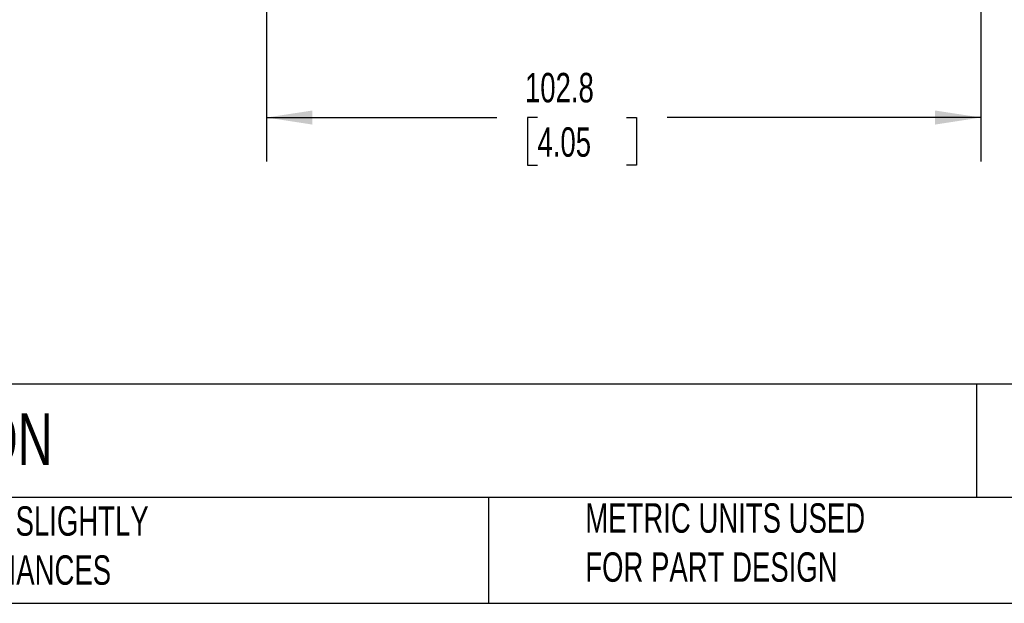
# Model space of a CAD drawing. Header units: millimetres. Extents: x 13 to 546, y 13 to 419.
# Tile 5 of 19: x 174 to 316, y 13 to 97. Entities that reach past the tile are written whole.
import ezdxf

# ---------------------------------------------------------------- set-up
doc = ezdxf.new("R2010")
doc.units = ezdxf.units.MM
doc.header["$LTSCALE"] = 2
doc.linetypes.add('SLD-Solid', pattern=[0])
doc.layers.add('DIMENSIONS', color=140, linetype='SLD-Solid', lineweight=25)
doc.layers.add('TEXT', color=140, linetype='SLD-Solid', lineweight=25)
doc.styles.add('SLDTEXTSTYLE0', font='TXT', dxfattribs={"width": 0.7})
doc.dimstyles.new('SLDDIMSTYLE1', dxfattribs={"dimtxt": 4.316016, "dimasz": 6.604, "dimexe": 0, "dimexo": 0.0625, "dimgap": 1.079004, "dimtad": 0, "dimtih": 1, "dimtoh": 1, "dimrnd": 1e-09, "dimzin": 12, "dimdsep": 46, "dimtxsty": 'SLDTEXTSTYLE0', "dimsah": 1, "dimcen": 0.09, "dimadec": 0, "dimazin": 3, "dimtfac": 1, "dimtofl": 0, "dimtmove": 0, "dimatfit": 3, "dimfxl": 0, "dimfrac": 2, "dimtolj": 1, "dimtzin": 12, "dimarcsym": 0})

# ---------------------------------------------------------------- blocks, each defined once
blk = doc.blocks.new('_D_5')
at = {"layer": 'DIMENSIONS'}
for p, q in [((209.34, 163.93), (209.34, 76.26)), ((312.16, 127.78), (312.16, 76.26)), ((209.34, 82.61), (242.48, 82.61)), ((248.33, 82.61), (246.88, 82.61)), ((246.88, 82.61), (246.88, 75.75)), ((261.15, 82.61), (262.6, 82.61)), ((262.6, 82.61), (262.6, 75.75)), ((312.16, 82.61), (267, 82.61)), ((246.88, 75.75), (248.33, 75.75)), ((262.6, 75.75), (261.15, 75.75))]:
    blk.add_line(p, q, dxfattribs=at)
for points in [[(209.34, 82.61), (215.94, 81.59), (215.94, 83.62)], [(312.16, 82.61), (305.55, 83.62), (305.55, 81.59)]]:
    blk.add_solid(points, dxfattribs=at)
at = {"layer": 'DIMENSIONS', "char_height": 4.233, "attachment_point": 1, "style": 'SLDTEXTSTYLE0'}
for s, insert in [('102.8', (246.53, 89.03)), ('4.05', (248.33, 81.2))]:
    blk.add_mtext(s, dxfattribs=dict(at, insert=insert))

msp = doc.modelspace()

# ---------------------------------------------------------------- linework, layer by layer
at = {"layer": 'TEXT'}
for p, q in [((546.1, 44.252), (12.7, 44.252)), ((311.518, 44.252), (311.518, 27.94)), ((546.1, 27.94), (12.7, 27.94)), ((241.293, 27.94), (241.293, 12.7)), ((12.7, 12.7), (546.1, 12.7))]:
    msp.add_line(p, q, dxfattribs=at)

# ---------------------------------------------------------------- texts
at = {"layer": 'TEXT', "attachment_point": 1, "style": 'SLDTEXTSTYLE0'}
for s, insert, char_height in [('COMEPI EMERGENCY STOP CONTROL STATION', (15.931, 40.022), 7.40833), ('METRIC UNITS USED ^JFOR PART DESIGN', (255.209, 27.091), 4.23333), ("PART DIMENSIONS MAY DIFFER SLIGHTLY ^JDUE TO MANUFACTURER'S VARIANCES", (110.239, 26.661), 4.23333)]:
    msp.add_mtext(s, dxfattribs=dict(at, insert=insert, char_height=char_height))

# ---------------------------------------------------------------- dimensions: what is measured, and where the dimension line sits
at = {"layer": 'DIMENSIONS'}
dim = msp.add_linear_dim(base=(312.159, 82.606), p1=(209.339, 166.471), p2=(312.159, 130.324), angle=0, dimstyle='SLDDIMSTYLE1', dxfattribs=at)
dim.commit()
dim.dimension.update_dxf_attribs({"geometry": '_D_5', "text_midpoint": (254.74, 82.606), "dimtype": 160})

doc.saveas('drawing.dxf')
